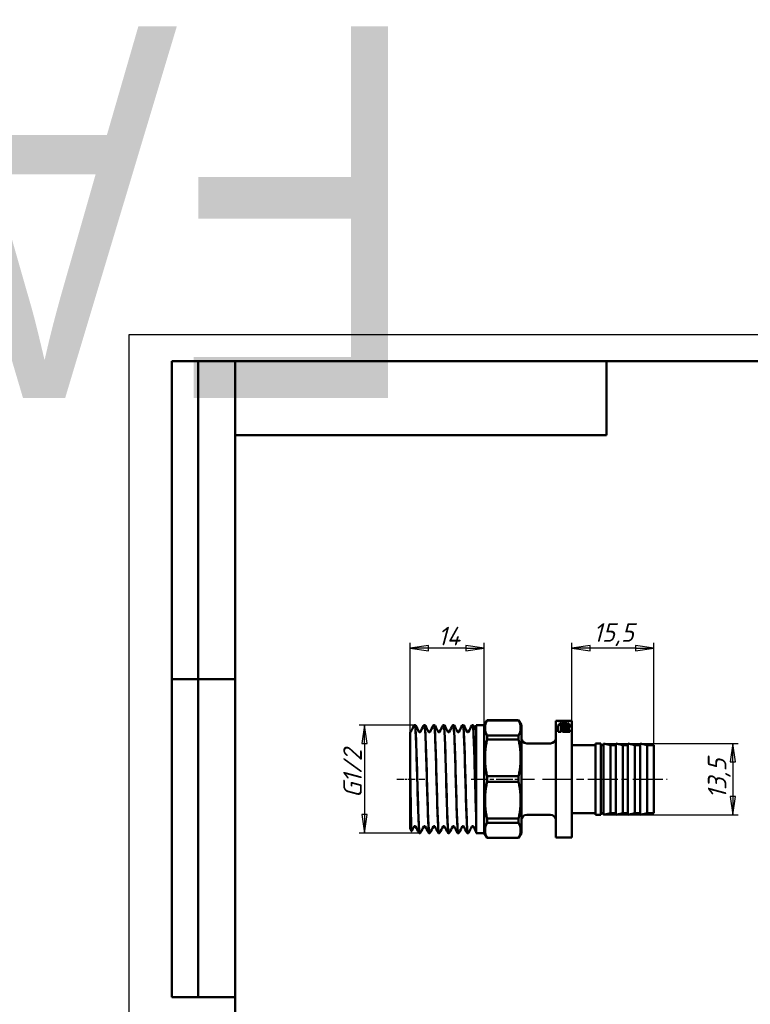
# Model space of a CAD drawing. Header units: millimetres. Extents: x -400 to 1117, y -69 to 356.
# Tile 9 of 11: x -21 to 117, y 171 to 356. Entities that reach past the tile are written whole.
import ezdxf
from ezdxf.enums import TextEntityAlignment as Align

# ---------------------------------------------------------------- set-up
doc = ezdxf.new("R2018")
doc.units = ezdxf.units.MM
doc.linetypes.add('CHAIN', pattern=[0.7087, 0.4724, -0.0591, 0.1181, -0.0591])
for name, color, linetype, lineweight in [('Видимый контур (ГОСТ)', 7, 'Continuous', 50), ('Кромка (ГОСТ)', 7, 'Continuous', 50), ('Обозначение (ГОСТ)', 7, 'Continuous', 25), ('Осевая линия (ГОСТ)', 7, 'Continuous', 25), ('Размер (ГОСТ)', 7, 'Continuous', 25), ('Эскизная геометрия (ГОСТ)', 7, 'Continuous', 50)]:
    doc.layers.add(name, color=color, linetype=linetype, lineweight=lineweight)
doc.styles.get("Standard").update_dxf_attribs({"font": 'GOST Common Italic.ttf'})
doc.styles.add('Обычный текст (ГОСТ)', font='GOST Common Italic.ttf')
doc.dimstyles.new('Обычный (ГОСТ)', dxfattribs={"dimtxt": 3.5, "dimasz": 3.5, "dimexe": 1, "dimexo": 0, "dimgap": 0.5, "dimtad": 1, "dimrnd": 1e-08, "dimtxsty": 'Обычный текст (ГОСТ)', "dimblk": 'Filled-1', "dimcen": 0.09, "dimdle": 15, "dimclrd": 256, "dimclre": 256, "dimclrt": 256, "dimazin": 2, "dimtfac": 0.714286, "dimtdec": 3, "dimtmove": 0, "dimatfit": 3, "dimfxl": 1, "dimtolj": 1, "dimlwd": 25, "dimlwe": 25, "dimarcsym": 0})

# ---------------------------------------------------------------- blocks, each defined once
blk = doc.blocks.new('ГОСТ - Доп. графы 2')
at = {"layer": 'Эскизная геометрия (ГОСТ)'}
for p, q in [((-12, 0), (-12, 120)), ((-12, 120), (0, 120)), ((-7, 0), (-7, 120)), ((-12, 60), (0, 60)), ((0, 0), (-12, 0))]:
    blk.add_line(p, q, dxfattribs=at)
at = {"layer": 'Обозначение (ГОСТ)', "lineweight": 30, "width": 0.8, "flags": 17}
for tag, p in [('Первичная_применяемость', (-3.65, 90.03)), ('Справочный_номер', (-3.55, 30.02))]:
    blk.add_attdef(tag, text='', height=3.17, rotation=90, dxfattribs=at).set_placement(p, align=Align.MIDDLE_CENTER)
blk = doc.blocks.new('ГОСТ - Доп. графы 3')
at = {"layer": 'Эскизная геометрия (ГОСТ)'}
for p, q in [((0, 0), (70, 0)), ((70, 0), (70, -14)), ((70, -14), (0, -14))]:
    blk.add_line(p, q, dxfattribs=at)
at = {"layer": 'Обозначение (ГОСТ)', "lineweight": 30, "width": 0.8}
blk.add_attdef('ОБОЗНАЧЕНИЕ', text='', height=5, rotation=180, dxfattribs=at).set_placement((34.94, -6.97), align=Align.MIDDLE_CENTER)
blk = doc.blocks.new('Рамки ГОСТ_ граница 297x210')
at = {"layer": 'Кромка (ГОСТ)', "lineweight": 25}
for p, q in [((0, 0), (0, 297)), ((0, 297), (210, 297))]:
    blk.add_line(p, q, dxfattribs=at)
at = {"layer": 'Кромка (ГОСТ)'}
for p, q in [((205, 292), (20, 292)), ((20, 292), (20, 5))]:
    blk.add_line(p, q, dxfattribs=at)
blk = doc.blocks.new('Filled-1')
at = {"color": 0}
for p, q in [((0, 0), (-1, 0.143)), ((-1, 0.143), (-1, -0.143)), ((-1, 0), (0, 0)), ((-1, -0.143), (0, 0))]:
    blk.add_line(p, q, dxfattribs=at)
at = {"color": 0, "flags": 128}
blk.add_lwpolyline([(-1, -0.143), (0, 0), (-1, 0.143), (-1, -0.143)], dxfattribs=at)
at = {"color": 0}
blk.add_solid([(-1, -0.143), (0, 0), (-1, 0.143), (-1, -0.143)], dxfattribs=at)
blk = doc.blocks.new('*D8')
at = {"layer": 'Defpoints', "color": 0, "linetype": 'Continuous', "transparency": 16777216}
for p in [(53.85, 223.34), (44.36, 202.94), (54.76, 202.94)]:
    blk.add_point(p, dxfattribs=at)
at = {"layer": 'Размер (ГОСТ)', "linetype": 'Continuous', "lineweight": 25, "transparency": 16777216}
for p, q in [((53.85, 223.34), (43.36, 223.34)), ((44.36, 219.84), (44.36, 206.44)), ((54.76, 202.94), (43.36, 202.94))]:
    blk.add_line(p, q, dxfattribs=at)
at = {"layer": 'Размер (ГОСТ)', "linetype": 'Continuous', "lineweight": 25, "transparency": 16777216, "xscale": 3.5, "yscale": 3.5, "zscale": 3.5}
for p, rotation in [((44.36, 223.34), 90), ((44.36, 202.94), 270)]:
    blk.add_blockref('Filled-1', p, dxfattribs=dict(at, rotation=rotation))
at = {"layer": 'Размер (ГОСТ)', "linetype": 'Continuous', "lineweight": 25, "transparency": 16777216, "insert": (40.36, 207.47), "char_height": 3.5, "attachment_point": 1, "rotation": 90, "style": 'Обычный текст (ГОСТ)'}
blk.add_mtext('\\A1; \\fGOST Common|b0|i1;\\H3.5000;G1/2', dxfattribs=at)
blk = doc.blocks.new('*D9')
at = {"layer": 'Defpoints', "color": 0, "linetype": 'Continuous', "transparency": 16777216}
for p in [(89.45, 219.89), (89.45, 206.39), (113.81, 206.39)]:
    blk.add_point(p, dxfattribs=at)
at = {"layer": 'Размер (ГОСТ)', "linetype": 'Continuous', "lineweight": 25, "transparency": 16777216}
for p, q in [((89.45, 219.89), (114.81, 219.89)), ((113.81, 216.39), (113.81, 209.89)), ((89.45, 206.39), (114.81, 206.39))]:
    blk.add_line(p, q, dxfattribs=at)
at = {"layer": 'Размер (ГОСТ)', "linetype": 'Continuous', "lineweight": 25, "transparency": 16777216, "xscale": 3.5, "yscale": 3.5, "zscale": 3.5}
for p, rotation in [((113.81, 219.89), 90), ((113.81, 206.39), 270)]:
    blk.add_blockref('Filled-1', p, dxfattribs=dict(at, rotation=rotation))
at = {"layer": 'Размер (ГОСТ)', "linetype": 'Continuous', "lineweight": 25, "transparency": 16777216, "insert": (109.11, 209.43), "char_height": 3.5, "attachment_point": 1, "rotation": 90, "style": 'Обычный текст (ГОСТ)'}
blk.add_mtext('\\A1;13,5', dxfattribs=at)
blk = doc.blocks.new('*D13')
at = {"layer": 'Defpoints', "color": 0, "linetype": 'Continuous', "transparency": 16777216}
for p in [(83.45, 237.85), (83.45, 224.14), (98.95, 219.54)]:
    blk.add_point(p, dxfattribs=at)
at = {"layer": 'Размер (ГОСТ)', "linetype": 'Continuous', "lineweight": 25, "transparency": 16777216}
for p, q in [((83.45, 224.14), (83.45, 238.85)), ((95.45, 237.85), (86.95, 237.85)), ((98.95, 219.54), (98.95, 238.85))]:
    blk.add_line(p, q, dxfattribs=at)
at = {"layer": 'Размер (ГОСТ)', "linetype": 'Continuous', "lineweight": 25, "transparency": 16777216, "xscale": 3.5, "yscale": 3.5, "zscale": 3.5, "rotation": 180}
blk.add_blockref('Filled-1', (83.45, 237.85), dxfattribs=at)
at = {"layer": 'Размер (ГОСТ)', "linetype": 'Continuous', "lineweight": 25, "transparency": 16777216, "xscale": 3.5, "yscale": 3.5, "zscale": 3.5}
blk.add_blockref('Filled-1', (98.95, 237.85), dxfattribs=at)
at = {"layer": 'Размер (ГОСТ)', "linetype": 'Continuous', "lineweight": 25, "transparency": 16777216, "insert": (87.49, 242.55), "char_height": 3.5, "attachment_point": 1, "style": 'Обычный текст (ГОСТ)'}
blk.add_mtext('\\A1;15,5', dxfattribs=at)
blk = doc.blocks.new('*D14')
at = {"layer": 'Defpoints', "color": 0, "linetype": 'Continuous', "transparency": 16777216}
for p in [(52.95, 237.87), (66.95, 223.34), (52.95, 220.9)]:
    blk.add_point(p, dxfattribs=at)
at = {"layer": 'Размер (ГОСТ)', "linetype": 'Continuous', "lineweight": 25, "transparency": 16777216}
for p, q in [((52.95, 220.9), (52.95, 238.87)), ((63.45, 237.87), (56.45, 237.87)), ((66.95, 223.34), (66.95, 238.87))]:
    blk.add_line(p, q, dxfattribs=at)
at = {"layer": 'Размер (ГОСТ)', "linetype": 'Continuous', "lineweight": 25, "transparency": 16777216, "xscale": 3.5, "yscale": 3.5, "zscale": 3.5, "rotation": 180}
blk.add_blockref('Filled-1', (52.95, 237.87), dxfattribs=at)
at = {"layer": 'Размер (ГОСТ)', "linetype": 'Continuous', "lineweight": 25, "transparency": 16777216, "xscale": 3.5, "yscale": 3.5, "zscale": 3.5}
blk.add_blockref('Filled-1', (66.95, 237.87), dxfattribs=at)
at = {"layer": 'Размер (ГОСТ)', "linetype": 'Continuous', "lineweight": 25, "transparency": 16777216, "insert": (58.19, 241.87), "char_height": 3.5, "attachment_point": 1, "style": 'Обычный текст (ГОСТ)'}
blk.add_mtext('\\A1;14', dxfattribs=at)

msp = doc.modelspace()

# ---------------------------------------------------------------- linework, layer by layer
at = {"layer": 'Видимый контур (ГОСТ)'}
for p, q in [((53.867, 223.341), (53.851, 223.341)), ((55.684, 223.341), (55.667, 223.341)), ((57.5, 223.341), (57.483, 223.341)), ((59.316, 223.341), (59.299, 223.341)), ((61.132, 223.341), (61.115, 223.341)), ((62.948, 223.341), (62.931, 223.341)), ((64.764, 223.341), (64.747, 223.341)), ((65.45, 202.941), (65.45, 223.341)), ((65.45, 223.341), (66.95, 223.341)), ((66.95, 223.341), (67.47, 224.241)), ((66.95, 223.341), (66.95, 202.941)), ((67.47, 224.228), (67.47, 224.241)), ((73.431, 224.241), (67.47, 224.241)), ((73.431, 224.228), (67.47, 224.228)), ((73.431, 224.241), (73.431, 224.228)), ((73.95, 223.341), (73.431, 224.241)), ((73.95, 202.941), (73.95, 223.341)), ((80.45, 202.141), (80.45, 224.141)), ((80.45, 224.141), (81.15, 224.141)), ((80.909, 223.256), (80.909, 222.09)), ((80.952, 224.096), (82.754, 224.096)), ((80.952, 224.096), (80.952, 224.076)), ((81.414, 224.023), (81.231, 224.023)), ((81.414, 224.023), (81.414, 224.07)), ((82.754, 224.07), (81.414, 224.07)), ((81.444, 222.09), (81.444, 223.26)), ((81.664, 224.141), (81.806, 224.141)), ((81.694, 223.161), (82.569, 223.161)), ((81.694, 223.161), (81.694, 222.896)), ((82.569, 222.978), (81.694, 222.978)), ((83.109, 222.896), (81.694, 222.896)), ((81.821, 224.137), (81.821, 224.141)), ((82, 224.141), (82.427, 224.141)), ((82.014, 224.137), (82.014, 224.141)), ((82.569, 223.26), (82.569, 223.161)), ((82.569, 222.978), (82.569, 223.161)), ((82.668, 224.139), (82.668, 224.14)), ((82.754, 224.123), (82.959, 224.123)), ((82.754, 224.123), (82.754, 224.096)), ((82.754, 224.07), (82.754, 224.096)), ((82.754, 224.07), (82.754, 224.023)), ((82.959, 224.023), (82.754, 224.023)), ((82.889, 224.141), (83.45, 224.141)), ((82.959, 224.023), (82.959, 224.123)), ((83.109, 222.896), (83.109, 223.251)), ((83.45, 202.141), (83.45, 224.141)), ((52.95, 220.904), (52.95, 221.996)), ((52.95, 221.996), (52.951, 221.996)), ((67.47, 220.598), (67.47, 221.363)), ((73.431, 221.363), (67.47, 221.363)), ((73.431, 221.363), (73.431, 220.598)), ((81.444, 222.09), (80.909, 222.09)), ((81.694, 222.808), (81.694, 222.09)), ((83.109, 222.09), (81.694, 222.09)), ((82.172, 222.428), (82.172, 222.709)), ((82.172, 222.428), (83.109, 222.428)), ((82.172, 222.259), (82.172, 222.428)), ((82.172, 222.259), (83.109, 222.259)), ((83.109, 222.09), (83.109, 222.428)), ((52.95, 216.717), (52.95, 220.904)), ((73.431, 220.598), (67.47, 220.598)), ((74.95, 219.891), (79.45, 219.891)), ((83.45, 219.541), (87.95, 219.541)), ((87.95, 206.391), (87.95, 219.891)), ((87.95, 219.891), (88.95, 219.891)), ((88.95, 206.391), (88.95, 219.891)), ((88.95, 219.541), (89.45, 219.541)), ((89.45, 206.391), (89.45, 219.891)), ((90.75, 219.541), (89.45, 219.891)), ((90.75, 206.741), (90.75, 219.541)), ((90.75, 219.541), (91.75, 219.541)), ((91.75, 206.391), (91.75, 219.891)), ((93.05, 219.541), (91.75, 219.891)), ((93.05, 206.741), (93.05, 219.541)), ((93.05, 219.541), (94.05, 219.541)), ((94.05, 206.391), (94.05, 219.891)), ((95.35, 219.541), (94.05, 219.891)), ((95.35, 206.741), (95.35, 219.541)), ((95.35, 219.541), (96.35, 219.541)), ((96.35, 206.391), (96.35, 219.891)), ((97.65, 219.541), (96.35, 219.891)), ((97.65, 206.741), (97.65, 219.541)), ((97.65, 219.541), (98.95, 219.541)), ((98.95, 206.741), (98.95, 219.541)), ((52.95, 216.717), (52.95, 203.83)), ((67.47, 212.6), (67.47, 213.682)), ((73.431, 213.682), (67.47, 213.682)), ((73.431, 213.682), (73.431, 212.6)), ((73.431, 212.6), (67.47, 212.6)), ((74.95, 206.391), (79.45, 206.391)), ((83.45, 206.741), (87.95, 206.741)), ((87.95, 206.391), (88.95, 206.391)), ((88.95, 206.741), (89.45, 206.741)), ((90.75, 206.741), (89.45, 206.391)), ((90.75, 206.741), (91.75, 206.741)), ((93.05, 206.741), (91.75, 206.391)), ((93.05, 206.741), (94.05, 206.741)), ((95.35, 206.741), (94.05, 206.391)), ((95.35, 206.741), (96.35, 206.741)), ((97.65, 206.741), (96.35, 206.391)), ((97.65, 206.741), (98.95, 206.741)), ((65.45, 205.804), (65.45, 205.401)), ((67.47, 204.919), (67.47, 205.684)), ((73.431, 205.684), (67.47, 205.684)), ((73.431, 204.919), (67.47, 204.919)), ((73.431, 205.684), (73.431, 204.919)), ((52.95, 203.83), (53.249, 203.312)), ((54.776, 202.941), (54.759, 202.941)), ((56.592, 202.941), (56.575, 202.941)), ((58.408, 202.941), (58.391, 202.941)), ((60.224, 202.941), (60.207, 202.941)), ((62.04, 202.941), (62.023, 202.941)), ((63.856, 202.941), (63.839, 202.941)), ((65.45, 202.941), (66.95, 202.941)), ((66.95, 202.941), (67.47, 202.041)), ((73.95, 202.941), (73.431, 202.041)), ((67.47, 202.041), (67.47, 202.054)), ((73.431, 202.054), (67.47, 202.054)), ((73.431, 202.041), (67.47, 202.041)), ((73.431, 202.054), (73.431, 202.041)), ((80.45, 202.141), (83.45, 202.141))]:
    msp.add_line(p, q, dxfattribs=at)
for centre, start, end in [((74.95, 220.891), 180, 270), ((79.45, 220.891), 270, 0), ((74.95, 205.391), 90, 180), ((79.45, 205.391), 0, 90)]:
    msp.add_arc(centre, 1, start, end, dxfattribs=at)
for points in [[(53.084, 222.07), (53.287, 222.458), (53.489, 222.846), (53.691, 223.234)], [(54.027, 223.234), (54.229, 222.846), (54.431, 222.458), (54.634, 222.07)], [(54.9, 222.07), (55.103, 222.458), (55.305, 222.846), (55.507, 223.234)], [(55.843, 223.234), (56.045, 222.846), (56.248, 222.458), (56.45, 222.07)], [(56.716, 222.07), (56.919, 222.458), (57.121, 222.846), (57.323, 223.234)], [(57.659, 223.234), (57.861, 222.846), (58.064, 222.458), (58.266, 222.07)], [(58.533, 222.07), (58.735, 222.458), (58.937, 222.846), (59.139, 223.234)], [(59.475, 223.234), (59.677, 222.846), (59.88, 222.458), (60.082, 222.07)], [(60.349, 222.07), (60.551, 222.458), (60.753, 222.846), (60.955, 223.234)], [(61.291, 223.234), (61.494, 222.846), (61.696, 222.458), (61.898, 222.07)], [(62.165, 222.07), (62.367, 222.458), (62.569, 222.846), (62.772, 223.234)], [(63.107, 223.234), (63.31, 222.846), (63.512, 222.458), (63.714, 222.07)], [(63.981, 222.07), (64.183, 222.458), (64.385, 222.846), (64.588, 223.234)], [(64.924, 223.234), (65.099, 222.897), (65.275, 222.561), (65.45, 222.224)], [(80.909, 223.256), (80.909, 223.562), (81.362, 223.675), (82.003, 223.675)], [(82.003, 223.484), (81.362, 223.484), (80.909, 223.373), (80.909, 223.072)], [(81.244, 224.141), (81.21, 224.141), (81.179, 224.141), (81.15, 224.141)], [(81.343, 224.14), (81.454, 224.141), (81.614, 224.141), (81.821, 224.141)], [(82.006, 223.48), (81.654, 223.48), (81.444, 223.401), (81.444, 223.26)], [(81.821, 224.141), (81.816, 224.141), (81.81, 224.141), (81.806, 224.141)], [(82.003, 223.675), (82.638, 223.675), (83.109, 223.56), (83.109, 223.251)], [(83.109, 223.067), (83.109, 223.371), (82.638, 223.484), (82.003, 223.484)], [(82.569, 223.26), (82.569, 223.401), (82.367, 223.48), (82.006, 223.48)], [(82.668, 224.14), (82.685, 224.14), (82.699, 224.14), (82.711, 224.14)], [(82.889, 224.141), (82.869, 224.141), (82.845, 224.141), (82.819, 224.141)], [(81.694, 222.808), (81.853, 222.776), (82.012, 222.743), (82.172, 222.709)], [(81.694, 222.632), (81.853, 222.6), (82.012, 222.568), (82.172, 222.535)], [(53.726, 204.211), (53.57, 203.912), (53.413, 203.613), (53.257, 203.313)], [(54.599, 203.048), (54.397, 203.435), (54.195, 203.823), (53.992, 204.211)], [(55.542, 204.211), (55.34, 203.823), (55.137, 203.435), (54.935, 203.048)], [(56.415, 203.048), (56.213, 203.435), (56.011, 203.823), (55.808, 204.211)], [(57.358, 204.211), (57.156, 203.823), (56.953, 203.435), (56.751, 203.048)], [(58.231, 203.048), (58.029, 203.435), (57.827, 203.823), (57.624, 204.211)], [(59.174, 204.211), (58.972, 203.823), (58.769, 203.435), (58.567, 203.048)], [(60.047, 203.048), (59.845, 203.435), (59.643, 203.823), (59.441, 204.211)], [(60.99, 204.211), (60.788, 203.823), (60.586, 203.435), (60.383, 203.048)], [(61.863, 203.048), (61.661, 203.435), (61.459, 203.823), (61.257, 204.211)], [(62.806, 204.211), (62.604, 203.823), (62.402, 203.435), (62.199, 203.048)], [(63.68, 203.048), (63.477, 203.435), (63.275, 203.823), (63.073, 204.211)], [(64.622, 204.211), (64.42, 203.823), (64.218, 203.435), (64.016, 203.048)], [(65.45, 203.135), (65.263, 203.494), (65.076, 203.853), (64.889, 204.211)]]:
    msp.add_open_spline(points, degree=3, dxfattribs=at)
for points, knots in [([(53.691, 223.234), (53.699, 223.249), (53.709, 223.268), (53.743, 223.3), (53.758, 223.312), (53.798, 223.332), (53.824, 223.34), (53.85, 223.341)], [0, 0, 0, 0, 0.028227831, 0.028227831, 0.042905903, 0.042905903, 0.058108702, 0.058108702, 0.058108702, 0.058108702]), ([(53.85, 223.337), (53.866, 223.339), (53.882, 223.295), (53.898, 223.203), (53.97, 222.785), (54.043, 221.38), (54.115, 219.354), (54.188, 217.329), (54.26, 214.703), (54.332, 212.161), (54.405, 209.62), (54.477, 207.187), (54.549, 205.497), (54.619, 203.868), (54.689, 202.944), (54.759, 202.941)], [3.1403307, 3.1403307, 3.1403307, 3.1403307, 3.3059323, 3.3059323, 3.3059323, 4.0574071, 4.0574071, 4.0574071, 4.808606, 4.808606, 4.808606, 5.5595345, 5.5595345, 5.5595345, 6.2831853, 6.2831853, 6.2831853, 6.2831853]), ([(54.776, 202.943), (54.714, 202.947), (54.652, 203.657), (54.591, 204.957), (54.519, 206.476), (54.446, 208.786), (54.374, 211.289), (54.302, 213.787), (54.23, 216.452), (54.158, 218.597), (54.086, 220.755), (54.014, 222.365), (53.941, 223.01), (53.917, 223.229), (53.892, 223.336), (53.867, 223.334)], [-12.5676325, -12.5676325, -12.5676325, -12.5676325, -11.9267392, -11.9267392, -11.9267392, -11.1781463, -11.1781463, -11.1781463, -10.4311041, -10.4311041, -10.4311041, -9.6801727, -9.6801727, -9.6801727, -9.424778, -9.424778, -9.424778, -9.424778]), ([(53.868, 223.341), (53.904, 223.339), (53.939, 223.325), (53.983, 223.295), (53.997, 223.279), (54.016, 223.254), (54.022, 223.244), (54.027, 223.234)], [0, 0, 0, 0, 0.020915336, 0.020915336, 0.040412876, 0.040412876, 0.058079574, 0.058079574, 0.058079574, 0.058079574]), ([(55.507, 223.234), (55.515, 223.249), (55.526, 223.268), (55.559, 223.3), (55.574, 223.312), (55.614, 223.332), (55.64, 223.34), (55.666, 223.341)], [0, 0, 0, 0, 0.028227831, 0.028227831, 0.042905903, 0.042905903, 0.058108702, 0.058108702, 0.058108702, 0.058108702]), ([(55.666, 223.339), (55.728, 223.335), (55.789, 222.636), (55.85, 221.353), (55.922, 219.842), (55.994, 217.537), (56.067, 215.034), (56.139, 212.531), (56.211, 209.857), (56.283, 207.703), (56.355, 205.549), (56.427, 203.937), (56.5, 203.283), (56.525, 203.056), (56.55, 202.945), (56.575, 202.948)], [9.423516, 9.423516, 9.423516, 9.423516, 10.0597361, 10.0597361, 10.0597361, 10.8089258, 10.8089258, 10.8089258, 11.5578888, 11.5578888, 11.5578888, 12.3066305, 12.3066305, 12.3066305, 12.5663706, 12.5663706, 12.5663706, 12.5663706]), ([(56.592, 202.944), (56.578, 202.942), (56.563, 202.977), (56.549, 203.052), (56.476, 203.43), (56.404, 204.8), (56.331, 206.805), (56.259, 208.807), (56.187, 211.421), (56.114, 213.968), (56.042, 216.51), (55.97, 218.959), (55.897, 220.678), (55.826, 222.371), (55.755, 223.34), (55.684, 223.341)], [-18.8508178, -18.8508178, -18.8508178, -18.8508178, -18.7015049, -18.7015049, -18.7015049, -17.9489806, -17.9489806, -17.9489806, -17.1976084, -17.1976084, -17.1976084, -16.4472989, -16.4472989, -16.4472989, -15.7079633, -15.7079633, -15.7079633, -15.7079633]), ([(55.684, 223.341), (55.721, 223.339), (55.755, 223.325), (55.799, 223.295), (55.813, 223.279), (55.832, 223.254), (55.838, 223.244), (55.843, 223.234)], [0, 0, 0, 0, 0.020915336, 0.020915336, 0.040412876, 0.040412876, 0.058079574, 0.058079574, 0.058079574, 0.058079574]), ([(57.323, 223.234), (57.331, 223.249), (57.342, 223.268), (57.375, 223.3), (57.39, 223.312), (57.43, 223.332), (57.456, 223.34), (57.482, 223.341)], [0, 0, 0, 0, 0.028227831, 0.028227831, 0.042905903, 0.042905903, 0.058108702, 0.058108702, 0.058108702, 0.058108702]), ([(57.482, 223.333), (57.515, 223.335), (57.548, 223.145), (57.581, 222.759), (57.653, 221.914), (57.725, 220.137), (57.797, 217.887), (57.869, 215.638), (57.941, 212.939), (58.013, 210.486), (58.085, 208.033), (58.157, 205.851), (58.229, 204.501), (58.283, 203.488), (58.337, 202.954), (58.391, 202.947)], [15.7067013, 15.7067013, 15.7067013, 15.7067013, 16.0472067, 16.0472067, 16.0472067, 16.7947327, 16.7947327, 16.7947327, 17.5420746, 17.5420746, 17.5420746, 18.2892378, 18.2892378, 18.2892378, 18.8495559, 18.8495559, 18.8495559, 18.8495559]), ([(57.5, 223.341), (57.537, 223.339), (57.571, 223.325), (57.615, 223.295), (57.629, 223.279), (57.648, 223.254), (57.654, 223.244), (57.659, 223.234)], [0, 0, 0, 0, 0.020915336, 0.020915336, 0.040412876, 0.040412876, 0.058079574, 0.058079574, 0.058079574, 0.058079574]), ([(58.408, 202.949), (58.367, 202.949), (58.326, 203.253), (58.284, 203.854), (58.212, 204.908), (58.14, 206.864), (58.068, 209.215), (57.996, 211.565), (57.924, 214.285), (57.851, 216.674), (57.779, 219.061), (57.707, 221.091), (57.635, 222.241), (57.59, 222.961), (57.545, 223.33), (57.5, 223.334)], [-25.1340032, -25.1340032, -25.1340032, -25.1340032, -24.7062676, -24.7062676, -24.7062676, -23.9570331, -23.9570331, -23.9570331, -23.2082487, -23.2082487, -23.2082487, -22.459893, -22.459893, -22.459893, -21.9911486, -21.9911486, -21.9911486, -21.9911486]), ([(59.139, 223.234), (59.147, 223.249), (59.158, 223.268), (59.191, 223.3), (59.206, 223.312), (59.246, 223.332), (59.272, 223.34), (59.298, 223.341)], [0, 0, 0, 0, 0.028227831, 0.028227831, 0.042905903, 0.042905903, 0.058108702, 0.058108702, 0.058108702, 0.058108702]), ([(59.298, 223.339), (59.308, 223.34), (59.317, 223.325), (59.327, 223.294), (59.399, 223.048), (59.472, 221.804), (59.544, 219.884), (59.616, 217.966), (59.689, 215.395), (59.761, 212.84), (59.834, 210.287), (59.906, 207.776), (59.978, 205.962), (60.051, 204.149), (60.123, 203.049), (60.195, 202.949), (60.199, 202.943), (60.203, 202.941), (60.207, 202.941)], [21.9898867, 21.9898867, 21.9898867, 21.9898867, 22.0872271, 22.0872271, 22.0872271, 22.8396214, 22.8396214, 22.8396214, 23.5914337, 23.5914337, 23.5914337, 24.3426863, 24.3426863, 24.3426863, 25.0934015, 25.0934015, 25.0934015, 25.1327412, 25.1327412, 25.1327412, 25.1327412]), ([(59.316, 223.341), (59.353, 223.339), (59.387, 223.325), (59.431, 223.295), (59.445, 223.279), (59.464, 223.254), (59.47, 223.244), (59.475, 223.234)], [0, 0, 0, 0, 0.020915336, 0.020915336, 0.040412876, 0.040412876, 0.058079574, 0.058079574, 0.058079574, 0.058079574]), ([(60.224, 202.941), (60.157, 202.943), (60.09, 203.796), (60.022, 205.319), (59.95, 206.964), (59.877, 209.374), (59.805, 211.918), (59.732, 214.459), (59.659, 217.108), (59.587, 219.173), (59.514, 221.236), (59.442, 222.693), (59.369, 223.166), (59.352, 223.282), (59.334, 223.338), (59.316, 223.336)], [-31.4171885, -31.4171885, -31.4171885, -31.4171885, -30.7189734, -30.7189734, -30.7189734, -29.965347, -29.965347, -29.965347, -29.212348, -29.212348, -29.212348, -28.4599536, -28.4599536, -28.4599536, -28.2743339, -28.2743339, -28.2743339, -28.2743339]), ([(60.955, 223.234), (60.963, 223.249), (60.974, 223.268), (61.007, 223.3), (61.022, 223.312), (61.062, 223.332), (61.088, 223.34), (61.115, 223.341)], [0, 0, 0, 0, 0.028227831, 0.028227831, 0.042905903, 0.042905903, 0.058108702, 0.058108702, 0.058108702, 0.058108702]), ([(61.115, 223.336), (61.169, 223.333), (61.224, 222.786), (61.278, 221.754), (61.35, 220.391), (61.422, 218.198), (61.494, 215.738), (61.567, 213.28), (61.639, 210.582), (61.711, 208.34), (61.783, 206.098), (61.855, 204.335), (61.927, 203.503), (61.959, 203.132), (61.991, 202.948), (62.023, 202.949)], [28.273072, 28.273072, 28.273072, 28.273072, 28.839682, 28.839682, 28.839682, 29.5876304, 29.5876304, 29.5876304, 30.3351927, 30.3351927, 30.3351927, 31.0823901, 31.0823901, 31.0823901, 31.4159265, 31.4159265, 31.4159265, 31.4159265]), ([(61.132, 223.341), (61.169, 223.339), (61.203, 223.325), (61.247, 223.295), (61.261, 223.279), (61.28, 223.254), (61.286, 223.244), (61.291, 223.234)], [0, 0, 0, 0, 0.020915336, 0.020915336, 0.040412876, 0.040412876, 0.058079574, 0.058079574, 0.058079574, 0.058079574]), ([(62.04, 202.946), (62.021, 202.943), (62.001, 203.01), (61.981, 203.15), (61.909, 203.663), (61.837, 205.146), (61.765, 207.217), (61.693, 209.287), (61.621, 211.923), (61.549, 214.445), (61.477, 216.967), (61.405, 219.348), (61.333, 220.976), (61.266, 222.489), (61.199, 223.336), (61.132, 223.34)], [-37.7003738, -37.7003738, -37.7003738, -37.7003738, -37.4961036, -37.4961036, -37.4961036, -36.7479937, -36.7479937, -36.7479937, -36.0000837, -36.0000837, -36.0000837, -35.2523684, -35.2523684, -35.2523684, -34.5575192, -34.5575192, -34.5575192, -34.5575192]), ([(62.772, 223.234), (62.78, 223.249), (62.79, 223.268), (62.823, 223.3), (62.838, 223.312), (62.878, 223.332), (62.904, 223.34), (62.931, 223.341)], [0, 0, 0, 0, 0.028227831, 0.028227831, 0.042905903, 0.042905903, 0.058108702, 0.058108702, 0.058108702, 0.058108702]), ([(62.931, 223.333), (62.959, 223.336), (62.988, 223.193), (63.016, 222.901), (63.088, 222.161), (63.161, 220.471), (63.233, 218.268), (63.305, 216.068), (63.377, 213.38), (63.449, 210.898), (63.521, 208.418), (63.593, 206.169), (63.665, 204.731), (63.723, 203.574), (63.781, 202.952), (63.839, 202.945)], [34.5562573, 34.5562573, 34.5562573, 34.5562573, 34.8522762, 34.8522762, 34.8522762, 35.6016107, 35.6016107, 35.6016107, 36.3500568, 36.3500568, 36.3500568, 37.0977002, 37.0977002, 37.0977002, 37.6991118, 37.6991118, 37.6991118, 37.6991118]), ([(62.948, 223.341), (62.985, 223.339), (63.019, 223.325), (63.064, 223.295), (63.077, 223.279), (63.096, 223.254), (63.102, 223.244), (63.107, 223.234)], [0, 0, 0, 0, 0.020915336, 0.020915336, 0.040412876, 0.040412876, 0.058079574, 0.058079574, 0.058079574, 0.058079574]), ([(63.856, 202.947), (63.809, 202.95), (63.761, 203.361), (63.713, 204.158), (63.641, 205.365), (63.569, 207.446), (63.497, 209.86), (63.424, 212.274), (63.352, 214.996), (63.28, 217.321), (63.208, 219.645), (63.136, 221.549), (63.063, 222.539), (63.025, 223.066), (62.986, 223.332), (62.948, 223.333)], [-43.9835591, -43.9835591, -43.9835591, -43.9835591, -43.488822, -43.488822, -43.488822, -42.7389199, -42.7389199, -42.7389199, -41.9892607, -41.9892607, -41.9892607, -41.2398389, -41.2398389, -41.2398389, -40.8407045, -40.8407045, -40.8407045, -40.8407045]), ([(64.588, 223.234), (64.596, 223.249), (64.606, 223.268), (64.639, 223.3), (64.654, 223.312), (64.694, 223.332), (64.72, 223.34), (64.747, 223.341)], [0, 0, 0, 0, 0.028227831, 0.028227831, 0.042905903, 0.042905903, 0.058108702, 0.058108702, 0.058108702, 0.058108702]), ([(64.747, 223.341), (64.75, 223.341), (64.752, 223.34), (64.755, 223.337), (64.827, 223.266), (64.9, 222.195), (64.972, 220.401), (65.044, 218.617), (65.116, 216.136), (65.188, 213.597), (65.26, 211.057), (65.332, 208.484), (65.404, 206.545), (65.42, 206.134), (65.435, 205.751), (65.45, 205.401)], [40.8394426, 40.8394426, 40.8394426, 40.8394426, 40.868471, 40.868471, 40.868471, 41.6194024, 41.6194024, 41.6194024, 42.3667393, 42.3667393, 42.3667393, 43.1147233, 43.1147233, 43.1147233, 43.2730042, 43.2730042, 43.2730042, 43.2730042]), ([(64.764, 223.341), (64.801, 223.339), (64.835, 223.325), (64.88, 223.295), (64.893, 223.279), (64.912, 223.254), (64.919, 223.244), (64.924, 223.234)], [0, 0, 0, 0, 0.020915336, 0.020915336, 0.040412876, 0.040412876, 0.058079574, 0.058079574, 0.058079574, 0.058079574]), ([(65.45, 205.804), (65.378, 207.581), (65.305, 210.07), (65.233, 212.624), (65.16, 215.176), (65.088, 217.767), (65.015, 219.72), (64.943, 221.672), (64.871, 222.968), (64.798, 223.27), (64.787, 223.317), (64.775, 223.34), (64.764, 223.338)], [-49.4974423, -49.4974423, -49.4974423, -49.4974423, -48.745399, -48.745399, -48.745399, -47.9936428, -47.9936428, -47.9936428, -47.242168, -47.242168, -47.242168, -47.1238898, -47.1238898, -47.1238898, -47.1238898]), ([(81.231, 224.023), (81.231, 224.043), (81.211, 224.056), (81.172, 224.063), (81.134, 224.071), (81.06, 224.075), (80.952, 224.076)], [0, 0, 0, 0, 1, 1, 1, 2, 2, 2, 2]), ([(82.08, 224.137), (81.906, 224.137), (81.749, 224.137), (81.609, 224.138), (81.469, 224.139), (81.348, 224.14), (81.244, 224.141)], [0, 0, 0, 0, 1, 1, 1, 2, 2, 2, 2]), ([(81.905, 224.137), (81.908, 224.138), (81.917, 224.139), (81.932, 224.14), (81.951, 224.141), (81.978, 224.141), (82.014, 224.141)], [0.2262159, 0.2262159, 0.2262159, 0.2262159, 1, 1, 1, 2, 2, 2, 2]), ([(82.014, 224.141), (82.033, 224.141), (82.052, 224.141), (82.07, 224.141), (82.089, 224.141), (82.112, 224.141), (82.14, 224.141)], [0, 0, 0, 0, 1, 1, 1, 2, 2, 2, 2]), ([(82.819, 224.141), (82.747, 224.14), (82.65, 224.139), (82.528, 224.138), (82.407, 224.137), (82.257, 224.137), (82.08, 224.137)], [0, 0, 0, 0, 1, 1, 1, 2, 2, 2, 2]), ([(82.14, 224.141), (82.278, 224.141), (82.39, 224.141), (82.475, 224.141), (82.56, 224.141), (82.624, 224.141), (82.668, 224.14)], [0, 0, 0, 0, 1, 1, 1, 2, 2, 2, 2]), ([(52.951, 221.996), (52.987, 221.996), (53.021, 222.009), (53.059, 222.036), (53.069, 222.047), (53.08, 222.063), (53.083, 222.067), (53.084, 222.07)], [0, 0, 0, 0, 0.022007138, 0.022007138, 0.040957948, 0.040957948, 0.058205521, 0.058205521, 0.058205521, 0.058205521]), ([(54.634, 222.07), (54.636, 222.066), (54.641, 222.055), (54.667, 222.03), (54.681, 222.02), (54.718, 222.002), (54.742, 221.996), (54.767, 221.996)], [0, 0, 0, 0, 0.028134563, 0.028134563, 0.042908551, 0.042908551, 0.058230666, 0.058230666, 0.058230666, 0.058230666]), ([(54.767, 221.996), (54.803, 221.996), (54.837, 222.009), (54.875, 222.036), (54.885, 222.047), (54.896, 222.063), (54.899, 222.067), (54.9, 222.07)], [0, 0, 0, 0, 0.022007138, 0.022007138, 0.040957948, 0.040957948, 0.058205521, 0.058205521, 0.058205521, 0.058205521]), ([(56.45, 222.07), (56.452, 222.066), (56.457, 222.055), (56.484, 222.03), (56.497, 222.02), (56.534, 222.002), (56.558, 221.996), (56.583, 221.996)], [0, 0, 0, 0, 0.028134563, 0.028134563, 0.042908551, 0.042908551, 0.058230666, 0.058230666, 0.058230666, 0.058230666]), ([(56.583, 221.996), (56.619, 221.996), (56.653, 222.009), (56.691, 222.036), (56.701, 222.047), (56.712, 222.063), (56.715, 222.067), (56.716, 222.07)], [0, 0, 0, 0, 0.022007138, 0.022007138, 0.040957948, 0.040957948, 0.058205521, 0.058205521, 0.058205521, 0.058205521]), ([(58.266, 222.07), (58.268, 222.066), (58.273, 222.055), (58.3, 222.03), (58.313, 222.02), (58.35, 222.002), (58.374, 221.996), (58.399, 221.996)], [0, 0, 0, 0, 0.028134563, 0.028134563, 0.042908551, 0.042908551, 0.058230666, 0.058230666, 0.058230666, 0.058230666]), ([(58.399, 221.996), (58.435, 221.996), (58.469, 222.009), (58.507, 222.036), (58.517, 222.047), (58.528, 222.063), (58.531, 222.067), (58.533, 222.07)], [0, 0, 0, 0, 0.022007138, 0.022007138, 0.040957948, 0.040957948, 0.058205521, 0.058205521, 0.058205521, 0.058205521]), ([(60.082, 222.07), (60.085, 222.066), (60.089, 222.055), (60.116, 222.03), (60.129, 222.02), (60.166, 222.002), (60.19, 221.996), (60.215, 221.996)], [0, 0, 0, 0, 0.028134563, 0.028134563, 0.042908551, 0.042908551, 0.058230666, 0.058230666, 0.058230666, 0.058230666]), ([(60.215, 221.996), (60.251, 221.996), (60.285, 222.009), (60.323, 222.036), (60.333, 222.047), (60.345, 222.063), (60.347, 222.067), (60.349, 222.07)], [0, 0, 0, 0, 0.022007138, 0.022007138, 0.040957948, 0.040957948, 0.058205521, 0.058205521, 0.058205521, 0.058205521]), ([(61.898, 222.07), (61.901, 222.066), (61.905, 222.055), (61.932, 222.03), (61.945, 222.02), (61.982, 222.002), (62.007, 221.996), (62.031, 221.996)], [0, 0, 0, 0, 0.028134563, 0.028134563, 0.042908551, 0.042908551, 0.058230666, 0.058230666, 0.058230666, 0.058230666]), ([(62.031, 221.996), (62.067, 221.996), (62.101, 222.009), (62.139, 222.036), (62.149, 222.047), (62.161, 222.063), (62.163, 222.067), (62.165, 222.07)], [0, 0, 0, 0, 0.022007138, 0.022007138, 0.040957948, 0.040957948, 0.058205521, 0.058205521, 0.058205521, 0.058205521]), ([(63.714, 222.07), (63.717, 222.066), (63.721, 222.055), (63.748, 222.03), (63.761, 222.02), (63.798, 222.002), (63.823, 221.996), (63.848, 221.996)], [0, 0, 0, 0, 0.028134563, 0.028134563, 0.042908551, 0.042908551, 0.058230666, 0.058230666, 0.058230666, 0.058230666]), ([(63.848, 221.996), (63.883, 221.996), (63.917, 222.009), (63.955, 222.036), (63.965, 222.047), (63.977, 222.063), (63.979, 222.067), (63.981, 222.07)], [0, 0, 0, 0, 0.022007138, 0.022007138, 0.040957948, 0.040957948, 0.058205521, 0.058205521, 0.058205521, 0.058205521]), ([(52.95, 216.717), (52.966, 215.851), (52.981, 214.929), (53.016, 212.763), (53.036, 211.526), (53.075, 209.145), (53.095, 208.025), (53.135, 206.053), (53.154, 205.222), (53.194, 203.967), (53.213, 203.558), (53.241, 203.324), (53.249, 203.298), (53.257, 203.313)], [-2.9541331, -2.9541331, -2.9541331, -2.9541331, -2.6679178, -2.6679178, -2.2985505, -2.2985505, -1.9252605, -1.9252605, -1.5480487, -1.5480487, -1.1669159, -1.1669159, -1.0088316, -1.0088316, -1.0088316, -1.0088316]), ([(53.859, 204.286), (53.823, 204.286), (53.789, 204.272), (53.751, 204.246), (53.741, 204.234), (53.73, 204.219), (53.727, 204.214), (53.726, 204.211)], [0, 0, 0, 0, 0.022007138, 0.022007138, 0.040957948, 0.040957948, 0.058205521, 0.058205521, 0.058205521, 0.058205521]), ([(53.992, 204.211), (53.99, 204.216), (53.985, 204.226), (53.959, 204.252), (53.945, 204.262), (53.908, 204.279), (53.884, 204.286), (53.859, 204.286)], [0, 0, 0, 0, 0.028134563, 0.028134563, 0.042908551, 0.042908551, 0.058230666, 0.058230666, 0.058230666, 0.058230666]), ([(54.758, 202.941), (54.722, 202.942), (54.688, 202.956), (54.643, 202.987), (54.629, 203.002), (54.61, 203.027), (54.604, 203.038), (54.599, 203.048)], [0, 0, 0, 0, 0.020915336, 0.020915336, 0.040412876, 0.040412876, 0.058079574, 0.058079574, 0.058079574, 0.058079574]), ([(54.935, 203.048), (54.927, 203.032), (54.917, 203.014), (54.883, 202.982), (54.868, 202.97), (54.828, 202.95), (54.802, 202.942), (54.776, 202.941)], [0, 0, 0, 0, 0.028227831, 0.028227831, 0.042905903, 0.042905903, 0.058108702, 0.058108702, 0.058108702, 0.058108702]), ([(55.675, 204.286), (55.639, 204.286), (55.605, 204.272), (55.567, 204.246), (55.557, 204.234), (55.546, 204.219), (55.543, 204.214), (55.542, 204.211)], [0, 0, 0, 0, 0.022007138, 0.022007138, 0.040957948, 0.040957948, 0.058205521, 0.058205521, 0.058205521, 0.058205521]), ([(55.808, 204.211), (55.806, 204.216), (55.801, 204.226), (55.775, 204.252), (55.762, 204.262), (55.725, 204.279), (55.7, 204.286), (55.675, 204.286)], [0, 0, 0, 0, 0.028134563, 0.028134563, 0.042908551, 0.042908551, 0.058230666, 0.058230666, 0.058230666, 0.058230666]), ([(56.574, 202.941), (56.538, 202.942), (56.504, 202.956), (56.459, 202.987), (56.445, 203.002), (56.426, 203.027), (56.42, 203.038), (56.415, 203.048)], [0, 0, 0, 0, 0.020915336, 0.020915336, 0.040412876, 0.040412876, 0.058079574, 0.058079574, 0.058079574, 0.058079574]), ([(56.751, 203.048), (56.743, 203.032), (56.733, 203.014), (56.699, 202.982), (56.684, 202.97), (56.644, 202.95), (56.619, 202.942), (56.592, 202.941)], [0, 0, 0, 0, 0.028227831, 0.028227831, 0.042905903, 0.042905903, 0.058108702, 0.058108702, 0.058108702, 0.058108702]), ([(57.491, 204.286), (57.455, 204.286), (57.422, 204.272), (57.383, 204.246), (57.374, 204.234), (57.362, 204.219), (57.359, 204.214), (57.358, 204.211)], [0, 0, 0, 0, 0.022007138, 0.022007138, 0.040957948, 0.040957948, 0.058205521, 0.058205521, 0.058205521, 0.058205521]), ([(57.624, 204.211), (57.622, 204.216), (57.617, 204.226), (57.591, 204.252), (57.578, 204.262), (57.541, 204.279), (57.516, 204.286), (57.491, 204.286)], [0, 0, 0, 0, 0.028134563, 0.028134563, 0.042908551, 0.042908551, 0.058230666, 0.058230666, 0.058230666, 0.058230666]), ([(58.39, 202.941), (58.354, 202.942), (58.32, 202.956), (58.275, 202.987), (58.261, 203.002), (58.242, 203.027), (58.236, 203.038), (58.231, 203.048)], [0, 0, 0, 0, 0.020915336, 0.020915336, 0.040412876, 0.040412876, 0.058079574, 0.058079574, 0.058079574, 0.058079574]), ([(58.567, 203.048), (58.559, 203.032), (58.549, 203.014), (58.515, 202.982), (58.5, 202.97), (58.46, 202.95), (58.435, 202.942), (58.408, 202.941)], [0, 0, 0, 0, 0.028227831, 0.028227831, 0.042905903, 0.042905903, 0.058108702, 0.058108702, 0.058108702, 0.058108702]), ([(59.307, 204.286), (59.272, 204.286), (59.238, 204.272), (59.199, 204.246), (59.19, 204.234), (59.178, 204.219), (59.176, 204.214), (59.174, 204.211)], [0, 0, 0, 0, 0.022007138, 0.022007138, 0.040957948, 0.040957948, 0.058205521, 0.058205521, 0.058205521, 0.058205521]), ([(59.441, 204.211), (59.438, 204.216), (59.433, 204.226), (59.407, 204.252), (59.394, 204.262), (59.357, 204.279), (59.332, 204.286), (59.307, 204.286)], [0, 0, 0, 0, 0.028134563, 0.028134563, 0.042908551, 0.042908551, 0.058230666, 0.058230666, 0.058230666, 0.058230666]), ([(60.206, 202.941), (60.17, 202.942), (60.136, 202.956), (60.091, 202.987), (60.078, 203.002), (60.059, 203.027), (60.052, 203.038), (60.047, 203.048)], [0, 0, 0, 0, 0.020915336, 0.020915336, 0.040412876, 0.040412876, 0.058079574, 0.058079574, 0.058079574, 0.058079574]), ([(60.383, 203.048), (60.375, 203.032), (60.365, 203.014), (60.332, 202.982), (60.316, 202.97), (60.276, 202.95), (60.251, 202.942), (60.224, 202.941)], [0, 0, 0, 0, 0.028227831, 0.028227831, 0.042905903, 0.042905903, 0.058108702, 0.058108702, 0.058108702, 0.058108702]), ([(61.123, 204.286), (61.088, 204.286), (61.054, 204.272), (61.016, 204.246), (61.006, 204.234), (60.994, 204.219), (60.992, 204.214), (60.99, 204.211)], [0, 0, 0, 0, 0.022007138, 0.022007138, 0.040957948, 0.040957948, 0.058205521, 0.058205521, 0.058205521, 0.058205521]), ([(61.257, 204.211), (61.254, 204.216), (61.249, 204.226), (61.223, 204.252), (61.21, 204.262), (61.173, 204.279), (61.148, 204.286), (61.123, 204.286)], [0, 0, 0, 0, 0.028134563, 0.028134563, 0.042908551, 0.042908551, 0.058230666, 0.058230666, 0.058230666, 0.058230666]), ([(62.023, 202.941), (61.986, 202.942), (61.952, 202.956), (61.907, 202.987), (61.894, 203.002), (61.875, 203.027), (61.869, 203.038), (61.863, 203.048)], [0, 0, 0, 0, 0.020915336, 0.020915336, 0.040412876, 0.040412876, 0.058079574, 0.058079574, 0.058079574, 0.058079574]), ([(62.199, 203.048), (62.191, 203.032), (62.181, 203.014), (62.148, 202.982), (62.133, 202.97), (62.093, 202.95), (62.067, 202.942), (62.04, 202.941)], [0, 0, 0, 0, 0.028227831, 0.028227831, 0.042905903, 0.042905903, 0.058108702, 0.058108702, 0.058108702, 0.058108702]), ([(62.939, 204.286), (62.904, 204.286), (62.87, 204.272), (62.832, 204.246), (62.822, 204.234), (62.81, 204.219), (62.808, 204.214), (62.806, 204.211)], [0, 0, 0, 0, 0.022007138, 0.022007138, 0.040957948, 0.040957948, 0.058205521, 0.058205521, 0.058205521, 0.058205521]), ([(63.073, 204.211), (63.07, 204.216), (63.066, 204.226), (63.039, 204.252), (63.026, 204.262), (62.989, 204.279), (62.964, 204.286), (62.939, 204.286)], [0, 0, 0, 0, 0.028134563, 0.028134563, 0.042908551, 0.042908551, 0.058230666, 0.058230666, 0.058230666, 0.058230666]), ([(63.839, 202.941), (63.802, 202.942), (63.768, 202.956), (63.723, 202.987), (63.71, 203.002), (63.691, 203.027), (63.685, 203.038), (63.68, 203.048)], [0, 0, 0, 0, 0.020915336, 0.020915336, 0.040412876, 0.040412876, 0.058079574, 0.058079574, 0.058079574, 0.058079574]), ([(64.016, 203.048), (64.007, 203.032), (63.997, 203.014), (63.964, 202.982), (63.949, 202.97), (63.909, 202.95), (63.883, 202.942), (63.856, 202.941)], [0, 0, 0, 0, 0.028227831, 0.028227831, 0.042905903, 0.042905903, 0.058108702, 0.058108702, 0.058108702, 0.058108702]), ([(64.756, 204.286), (64.72, 204.286), (64.686, 204.272), (64.648, 204.246), (64.638, 204.234), (64.626, 204.219), (64.624, 204.214), (64.622, 204.211)], [0, 0, 0, 0, 0.022007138, 0.022007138, 0.040957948, 0.040957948, 0.058205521, 0.058205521, 0.058205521, 0.058205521]), ([(64.889, 204.211), (64.886, 204.216), (64.882, 204.226), (64.855, 204.252), (64.842, 204.262), (64.805, 204.279), (64.78, 204.286), (64.756, 204.286)], [0, 0, 0, 0, 0.028134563, 0.028134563, 0.042908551, 0.042908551, 0.058230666, 0.058230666, 0.058230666, 0.058230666])]:
    msp.add_open_spline(points, degree=3, knots=knots, dxfattribs=at)
for points in [[(67.47, 224.228), (66.741, 222.795), (67.47, 221.363)], [(73.431, 221.363), (74.159, 222.795), (73.431, 224.228)], [(67.47, 220.598), (66.741, 217.14), (67.47, 213.682)], [(73.431, 213.682), (74.159, 217.14), (73.431, 220.598)], [(67.47, 212.6), (66.741, 209.142), (67.47, 205.684)], [(73.431, 205.684), (74.159, 209.142), (73.431, 212.6)], [(67.47, 204.919), (66.741, 203.486), (67.47, 202.054)], [(73.431, 202.054), (74.159, 203.486), (73.431, 204.919)]]:
    msp.add_rational_spline(points, [1.11858571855, 1.18816282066, 1.11858571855], degree=2, dxfattribs=at)
at = {"layer": 'Осевая линия (ГОСТ)', "linetype": 'CHAIN', "ltscale": 2.943445}
msp.add_line((50.45, 213.141), (55.749, 213.141), dxfattribs=at)
at = {"layer": 'Осевая линия (ГОСТ)', "linetype": 'CHAIN', "ltscale": 6.666203}
msp.add_line((64.45, 213.141), (76.45, 213.141), dxfattribs=at)
at = {"layer": 'Осевая линия (ГОСТ)', "linetype": 'CHAIN', "ltscale": 11.993792}
msp.add_line((77.95, 213.141), (101.45, 213.141), dxfattribs=at)

# ---------------------------------------------------------------- block references
ref = msp.add_blockref('ГОСТ - Доп. графы 3', (20, 292))
lines = msp.add_mtext('\\W0.8000;FADO-SFM11 ', dxfattribs={"layer": 'Обозначение (ГОСТ)', "insert": (54.942, 285.032), "char_height": 70.12484, "attachment_point": 1, "rotation": 180})
ref.add_attrib('ОБОЗНАЧЕНИЕ', '', (54.942, 285.032)).embed_mtext(lines)
for name, p in [('Рамки ГОСТ_ граница 297x210', (0, 0)), ('ГОСТ - Доп. графы 2', (20, 172))]:
    msp.add_blockref(name, p)

# ---------------------------------------------------------------- dimensions: what is measured, and where the dimension line sits
at = {"layer": 'Размер (ГОСТ)', "linetype": 'Continuous', "lineweight": 25}
dim = msp.add_linear_dim(base=(52.95, 237.865), p1=(66.95, 223.341), p2=(52.95, 220.904), dimstyle='Обычный (ГОСТ)', override={"dimgap": 0.5, "dimdec": 2, "dimtol": 0, "dimlim": 0, "dimtp": 0, "dimtm": 0, "dimtdec": 3, "dimtofl": 0, "dimatfit": 1}, dxfattribs=at)
dim.commit()
dim.dimension.update_dxf_attribs({"geometry": '*D14', "text_midpoint": (59.95, 237.865), "dimtype": 160})
for base, p1, p2, angle, picture, middle in [((83.45, 237.855), (98.95, 219.541), (83.45, 224.141), 180, '*D13', (91.2, 237.855)), ((113.813, 206.391), (89.45, 219.891), (89.45, 206.391), 90, '*D9', (113.813, 213.141))]:
    dim = msp.add_linear_dim(base=base, p1=p1, p2=p2, angle=angle, dimstyle='Обычный (ГОСТ)', override={"dimgap": 0.5, "dimdec": 2, "dimtol": 0, "dimlim": 0, "dimtp": 0, "dimtm": 0, "dimtdec": 3, "dimtofl": 0, "dimatfit": 1}, dxfattribs=at)
    dim.commit()
    dim.dimension.update_dxf_attribs({"geometry": picture, "text_midpoint": middle, "dimtype": 160})
dim = msp.add_linear_dim(base=(44.358, 202.941), p1=(53.851, 223.341), p2=(54.758, 202.941), angle=90, text=' \\fGOST Common|b0|i1;\\H3.5000;G1/2', dimstyle='Обычный (ГОСТ)', override={"dimgap": 0.5, "dimdec": 2, "dimtol": 0, "dimlim": 0, "dimtp": 0, "dimtm": 0, "dimtdec": 3, "dimtofl": 0, "dimatfit": 1}, dxfattribs=at)
dim.commit()
dim.dimension.update_dxf_attribs({"geometry": '*D8', "text_midpoint": (44.358, 213.141), "dimtype": 160})

doc.saveas('drawing.dxf')
